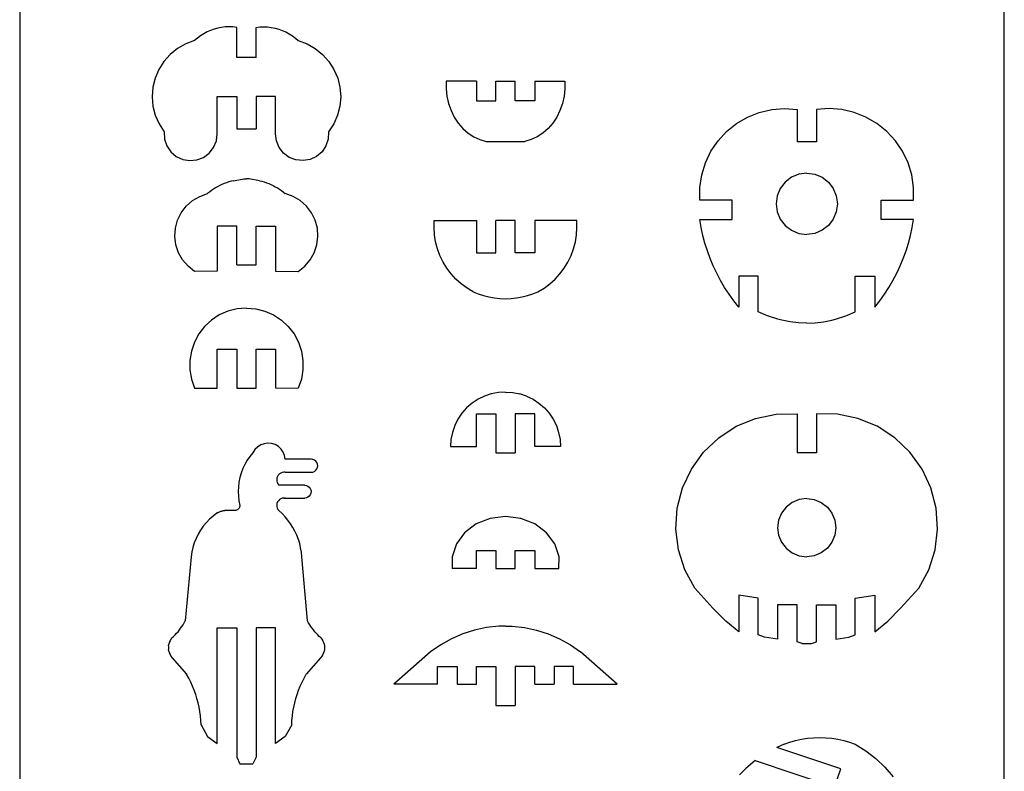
# Model space of a CAD drawing. Extents: x -4.72 to 4.72, y -4.2 to 4.2.
# Tile 2 of 10: x -4.72 to -1.83, y -1.8 to 0.41. Entities that reach past the tile are written whole.
import ezdxf

# ---------------------------------------------------------------- set-up
doc = ezdxf.new("R2010")
doc.units = 0
doc.header["$MEASUREMENT"] = 0
doc.layers.get('0').update_dxf_attribs({"linetype": 'CONTINUOUS'})

msp = doc.modelspace()

# ---------------------------------------------------------------- linework, layer by layer
for p, q in [((-4.7244, 3.9529), (-4.7244, -3.991)), ((-1.8288, -3.991), (-1.8288, 3.9529)), ((-4.1526, 0.379), (-4.1632, 0.3753)), ((-4.1418, 0.382), (-4.1526, 0.379)), ((-4.1308, 0.3841), (-4.1418, 0.382)), ((-4.1197, 0.3854), (-4.1308, 0.3841)), ((-4.1085, 0.3858), (-4.1197, 0.3854)), ((-4.0973, 0.3854), (-4.1085, 0.3858)), ((-4.0862, 0.3842), (-4.0973, 0.3854)), ((-4.0862, 0.2953), (-4.0862, 0.3842)), ((-4.0291, 0.3842), (-4.018, 0.3854)), ((-4.0291, 0.2953), (-4.0291, 0.3842)), ((-4.018, 0.3854), (-4.0068, 0.3858)), ((-4.0068, 0.3858), (-3.9956, 0.3854)), ((-3.9956, 0.3854), (-3.9845, 0.3841)), ((-3.9845, 0.3841), (-3.9735, 0.382)), ((-3.9735, 0.382), (-3.9627, 0.379)), ((-3.9627, 0.379), (-3.9521, 0.3753)), ((-4.2016, 0.3527), (-4.21, 0.3453)), ((-4.1927, 0.3594), (-4.2016, 0.3527)), ((-4.1833, 0.3654), (-4.1927, 0.3594)), ((-4.1734, 0.3707), (-4.1833, 0.3654)), ((-4.1632, 0.3753), (-4.1734, 0.3707)), ((-3.9521, 0.3753), (-3.9419, 0.3707)), ((-3.9419, 0.3707), (-3.932, 0.3654)), ((-3.932, 0.3654), (-3.9226, 0.3594)), ((-3.9226, 0.3594), (-3.9137, 0.3527)), ((-3.9137, 0.3527), (-3.9053, 0.3453)), ((-4.2602, 0.322), (-4.2819, 0.3046)), ((-4.2361, 0.3357), (-4.2602, 0.322)), ((-4.21, 0.3453), (-4.2361, 0.3357)), ((-3.9053, 0.3453), (-3.8792, 0.3357)), ((-3.8792, 0.3357), (-3.8551, 0.322)), ((-3.8551, 0.322), (-3.8334, 0.3046)), ((-4.2819, 0.3046), (-4.3003, 0.2838)), ((-4.0291, 0.2953), (-4.0862, 0.2953)), ((-3.8334, 0.3046), (-3.815, 0.2838)), ((-4.3003, 0.2838), (-4.3152, 0.2604)), ((-3.815, 0.2838), (-3.8001, 0.2604)), ((-4.3261, 0.2349), (-4.3327, 0.2079)), ((-4.3152, 0.2604), (-4.3261, 0.2349)), ((-3.8001, 0.2604), (-3.7892, 0.2349)), ((-3.7892, 0.2349), (-3.7826, 0.2079)), ((-4.3327, 0.2079), (-4.3349, 0.1802)), ((-3.7826, 0.2079), (-3.7804, 0.1802)), ((-3.4699, 0.2256), (-3.4701, 0.2036)), ((-3.4701, 0.2036), (-3.4678, 0.1815)), ((-3.3814, 0.2256), (-3.4699, 0.2256)), ((-3.3814, 0.2256), (-3.3814, 0.1685)), ((-3.3242, 0.2256), (-3.2671, 0.2256)), ((-3.3242, 0.1685), (-3.3242, 0.2256)), ((-3.2671, 0.1685), (-3.2671, 0.2256)), ((-3.2099, 0.2256), (-3.2099, 0.1685)), ((-3.2099, 0.2256), (-3.1214, 0.2256)), ((-3.1212, 0.2036), (-3.1235, 0.1815)), ((-3.1214, 0.2256), (-3.1212, 0.2036)), ((-4.3349, 0.1802), (-4.3325, 0.1526)), ((-4.1434, 0.0714), (-4.1433, 0.181)), ((-4.1433, 0.181), (-4.0862, 0.181)), ((-4.0862, 0.181), (-4.0862, 0.0857)), ((-4.0291, 0.181), (-4.0291, 0.0857)), ((-3.972, 0.181), (-4.0291, 0.181)), ((-3.9719, 0.0714), (-3.972, 0.181)), ((-3.7804, 0.1802), (-3.7828, 0.1526)), ((-3.4678, 0.1815), (-3.463, 0.16)), ((-3.1235, 0.1815), (-3.1283, 0.16)), ((-4.3325, 0.1526), (-4.3256, 0.1257)), ((-3.7828, 0.1526), (-3.7897, 0.1257)), ((-3.463, 0.16), (-3.4558, 0.1395)), ((-3.3814, 0.1685), (-3.3242, 0.1685)), ((-3.2099, 0.1685), (-3.2671, 0.1685)), ((-3.1283, 0.16), (-3.1355, 0.1395)), ((-2.5129, 0.1426), (-2.4757, 0.1455)), ((-2.4757, 0.1455), (-2.4384, 0.1429)), ((-2.344, 0.1455), (-2.3813, 0.1429)), ((-2.3068, 0.1426), (-2.344, 0.1455)), ((-4.3256, 0.1257), (-4.3145, 0.1002)), ((-3.7897, 0.1257), (-3.8008, 0.1002)), ((-3.4558, 0.1395), (-3.4462, 0.1202)), ((-3.4462, 0.1202), (-3.4346, 0.1026)), ((-3.1451, 0.1202), (-3.1567, 0.1026)), ((-3.1355, 0.1395), (-3.1451, 0.1202)), ((-2.6163, 0.1016), (-2.584, 0.1204)), ((-2.584, 0.1204), (-2.5493, 0.1342)), ((-2.5493, 0.1342), (-2.5129, 0.1426)), ((-2.4384, 0.1429), (-2.4384, 0.0476)), ((-2.3813, 0.1429), (-2.3813, 0.0476)), ((-2.2704, 0.1342), (-2.3068, 0.1426)), ((-2.2357, 0.1204), (-2.2704, 0.1342)), ((-2.2034, 0.1016), (-2.2357, 0.1204)), ((-4.3145, 0.1002), (-4.2994, 0.0769)), ((-3.8008, 0.1002), (-3.8159, 0.0769)), ((-3.4346, 0.1026), (-3.421, 0.087)), ((-3.421, 0.087), (-3.4058, 0.0735)), ((-3.1703, 0.087), (-3.1855, 0.0735)), ((-3.1567, 0.1026), (-3.1703, 0.087)), ((-2.6454, 0.0782), (-2.6163, 0.1016)), ((-2.1742, 0.0782), (-2.2034, 0.1016)), ((-4.2994, 0.0769), (-4.2984, 0.0559)), ((-4.146, 0.0506), (-4.1434, 0.0714)), ((-4.0862, 0.0857), (-4.0291, 0.0857)), ((-3.9693, 0.0506), (-3.9719, 0.0714)), ((-3.8159, 0.0769), (-3.8169, 0.0559)), ((-3.4058, 0.0735), (-3.3891, 0.0626)), ((-3.3891, 0.0626), (-3.3713, 0.0543)), ((-3.2022, 0.0626), (-3.22, 0.0543)), ((-3.1855, 0.0735), (-3.2022, 0.0626)), ((-2.6707, 0.0508), (-2.6454, 0.0782)), ((-2.1489, 0.0508), (-2.1742, 0.0782)), ((-4.2984, 0.0559), (-4.2917, 0.036)), ((-4.2917, 0.036), (-4.28, 0.0185)), ((-4.1669, 0.0145), (-4.154, 0.0311)), ((-4.154, 0.0311), (-4.146, 0.0506)), ((-3.9613, 0.0311), (-3.9693, 0.0506)), ((-3.9484, 0.0145), (-3.9613, 0.0311)), ((-3.8236, 0.036), (-3.8353, 0.0185)), ((-3.8169, 0.0559), (-3.8236, 0.036)), ((-3.3713, 0.0543), (-3.3528, 0.0488)), ((-3.3528, 0.0488), (-3.2385, 0.0488)), ((-3.22, 0.0543), (-3.2385, 0.0488)), ((-2.6917, 0.0199), (-2.6707, 0.0508)), ((-2.3813, 0.0476), (-2.4384, 0.0476)), ((-2.128, 0.0199), (-2.1489, 0.0508)), ((-4.28, 0.0185), (-4.2641, 0.0048)), ((-4.2641, 0.0048), (-4.2451, -0.0042)), ((-4.2034, -0.0057), (-4.1838, 0.0019)), ((-4.1838, 0.0019), (-4.1669, 0.0145)), ((-3.9315, 0.0019), (-3.9484, 0.0145)), ((-3.9119, -0.0057), (-3.9315, 0.0019)), ((-3.8512, 0.0048), (-3.8702, -0.0042)), ((-3.8353, 0.0185), (-3.8512, 0.0048)), ((-2.7078, -0.0138), (-2.6917, 0.0199)), ((-2.1118, -0.0138), (-2.128, 0.0199)), ((-4.2451, -0.0042), (-4.2243, -0.0077)), ((-4.2243, -0.0077), (-4.2034, -0.0057)), ((-3.891, -0.0077), (-3.9119, -0.0057)), ((-3.8702, -0.0042), (-3.891, -0.0077)), ((-2.7187, -0.0495), (-2.7078, -0.0138)), ((-2.1009, -0.0495), (-2.1118, -0.0138)), ((-2.7242, -0.0865), (-2.7187, -0.0495)), ((-2.4548, -0.0566), (-2.4735, -0.0709)), ((-2.4331, -0.0476), (-2.4548, -0.0566)), ((-2.4098, -0.0446), (-2.4331, -0.0476)), ((-2.4098, -0.0446), (-2.3865, -0.0476)), ((-2.3865, -0.0476), (-2.3648, -0.0566)), ((-2.3648, -0.0566), (-2.3462, -0.0709)), ((-2.0954, -0.0865), (-2.1009, -0.0495)), ((-4.1426, -0.0843), (-4.1488, -0.0879)), ((-4.1362, -0.081), (-4.1426, -0.0843)), ((-4.1297, -0.0779), (-4.1362, -0.081)), ((-4.1231, -0.0751), (-4.1297, -0.0779)), ((-4.1164, -0.0726), (-4.1231, -0.0751)), ((-4.1096, -0.0703), (-4.1164, -0.0726)), ((-4.1027, -0.0684), (-4.1096, -0.0703)), ((-4.0957, -0.0667), (-4.1027, -0.0684)), ((-4.0957, -0.0667), (-4.0657, -0.0615)), ((-4.0657, -0.0615), (-4.0576, -0.0612)), ((-4.0496, -0.0615), (-4.0576, -0.0612)), ((-4.0195, -0.0667), (-4.0496, -0.0615)), ((-4.0195, -0.0667), (-4.0126, -0.0684)), ((-4.0126, -0.0684), (-4.0057, -0.0703)), ((-4.0057, -0.0703), (-3.9989, -0.0726)), ((-3.9989, -0.0726), (-3.9922, -0.0751)), ((-3.9922, -0.0751), (-3.9856, -0.0779)), ((-3.9856, -0.0779), (-3.9791, -0.081)), ((-3.9791, -0.081), (-3.9727, -0.0843)), ((-3.9727, -0.0843), (-3.9665, -0.0879)), ((-2.7241, -0.1238), (-2.7242, -0.0865)), ((-2.4735, -0.0709), (-2.4878, -0.0896)), ((-2.3462, -0.0709), (-2.3319, -0.0896)), ((-2.0955, -0.1238), (-2.0954, -0.0865)), ((-4.2161, -0.1253), (-4.195, -0.1129)), ((-4.195, -0.1129), (-4.1719, -0.1048)), ((-4.1664, -0.1002), (-4.1719, -0.1048)), ((-4.1607, -0.0959), (-4.1664, -0.1002)), ((-4.1548, -0.0918), (-4.1607, -0.0959)), ((-4.1488, -0.0879), (-4.1548, -0.0918)), ((-3.9665, -0.0879), (-3.9605, -0.0918)), ((-3.9605, -0.0918), (-3.9546, -0.0959)), ((-3.9546, -0.0959), (-3.9489, -0.1002)), ((-3.9489, -0.1002), (-3.9434, -0.1048)), ((-3.9203, -0.1129), (-3.9434, -0.1048)), ((-3.8992, -0.1253), (-3.9203, -0.1129)), ((-2.4968, -0.1113), (-2.4998, -0.1346)), ((-2.4878, -0.0896), (-2.4968, -0.1113)), ((-2.3319, -0.0896), (-2.3229, -0.1113)), ((-2.3229, -0.1113), (-2.3198, -0.1346)), ((-4.2492, -0.1609), (-4.2344, -0.1415)), ((-4.2344, -0.1415), (-4.2161, -0.1253)), ((-3.8809, -0.1415), (-3.8992, -0.1253)), ((-3.8661, -0.1609), (-3.8809, -0.1415)), ((-2.6289, -0.1238), (-2.7241, -0.1238)), ((-2.6289, -0.181), (-2.6289, -0.1238)), ((-2.4998, -0.1346), (-2.4968, -0.1579)), ((-2.3198, -0.1346), (-2.3229, -0.1579)), ((-2.1907, -0.181), (-2.1907, -0.1238)), ((-2.1907, -0.1238), (-2.0955, -0.1238)), ((-4.26, -0.1829), (-4.2492, -0.1609)), ((-3.8553, -0.1829), (-3.8661, -0.1609)), ((-2.4968, -0.1579), (-2.4878, -0.1796)), ((-2.3229, -0.1579), (-2.3319, -0.1796)), ((-4.2664, -0.2065), (-4.26, -0.1829)), ((-4.1434, -0.2), (-4.1433, -0.3331)), ((-4.0862, -0.2), (-4.1434, -0.2)), ((-4.0862, -0.3143), (-4.0862, -0.2)), ((-4.0291, -0.2), (-3.9719, -0.2)), ((-4.0291, -0.3143), (-4.0291, -0.2)), ((-3.9719, -0.2), (-3.972, -0.3331)), ((-3.8489, -0.2065), (-3.8553, -0.1829)), ((-3.5058, -0.205), (-3.5052, -0.184)), ((-3.5052, -0.184), (-3.3814, -0.184)), ((-3.3814, -0.184), (-3.3814, -0.2793)), ((-3.3242, -0.2793), (-3.3242, -0.184)), ((-3.2671, -0.184), (-3.3242, -0.184)), ((-3.2671, -0.2793), (-3.2671, -0.184)), ((-3.2099, -0.184), (-3.2099, -0.2793)), ((-3.0861, -0.184), (-3.2099, -0.184)), ((-3.0855, -0.205), (-3.0861, -0.184)), ((-2.7202, -0.2044), (-2.7241, -0.181)), ((-2.7241, -0.181), (-2.6289, -0.181)), ((-2.4878, -0.1796), (-2.4735, -0.1982)), ((-2.4735, -0.1982), (-2.4548, -0.2125)), ((-2.3462, -0.1982), (-2.3648, -0.2125)), ((-2.3319, -0.1796), (-2.3462, -0.1982)), ((-2.0955, -0.181), (-2.1907, -0.181)), ((-2.0995, -0.2044), (-2.0955, -0.181)), ((-4.268, -0.2309), (-4.2664, -0.2065)), ((-4.2649, -0.2552), (-4.268, -0.2309)), ((-3.8504, -0.2552), (-3.8473, -0.2309)), ((-3.8473, -0.2309), (-3.8489, -0.2065)), ((-3.5045, -0.226), (-3.5058, -0.205)), ((-3.5011, -0.2468), (-3.5045, -0.226)), ((-3.0902, -0.2468), (-3.0868, -0.226)), ((-3.0868, -0.226), (-3.0855, -0.205)), ((-2.7152, -0.2276), (-2.7202, -0.2044)), ((-2.7091, -0.2506), (-2.7152, -0.2276)), ((-2.4548, -0.2125), (-2.4331, -0.2215)), ((-2.4331, -0.2215), (-2.4098, -0.2246)), ((-2.3865, -0.2215), (-2.4098, -0.2246)), ((-2.3648, -0.2125), (-2.3865, -0.2215)), ((-2.1106, -0.2506), (-2.1045, -0.2276)), ((-2.1045, -0.2276), (-2.0995, -0.2044)), ((-4.2572, -0.2784), (-4.2649, -0.2552)), ((-3.8581, -0.2784), (-3.8504, -0.2552)), ((-3.4957, -0.2671), (-3.5011, -0.2468)), ((-3.0956, -0.2671), (-3.0902, -0.2468)), ((-2.702, -0.2733), (-2.7091, -0.2506)), ((-2.1177, -0.2733), (-2.1106, -0.2506)), ((-4.2452, -0.2997), (-4.2572, -0.2784)), ((-3.8701, -0.2997), (-3.8581, -0.2784)), ((-3.4884, -0.2869), (-3.4957, -0.2671)), ((-3.4792, -0.3058), (-3.4884, -0.2869)), ((-3.3814, -0.2793), (-3.3242, -0.2793)), ((-3.2099, -0.2793), (-3.2671, -0.2793)), ((-3.1121, -0.3058), (-3.1029, -0.2869)), ((-3.1029, -0.2869), (-3.0956, -0.2671)), ((-2.6938, -0.2956), (-2.702, -0.2733)), ((-2.1258, -0.2956), (-2.1177, -0.2733)), ((-4.2293, -0.3182), (-4.2452, -0.2997)), ((-4.21, -0.3334), (-4.2293, -0.3182)), ((-4.0862, -0.3143), (-4.0291, -0.3143)), ((-3.9053, -0.3334), (-3.886, -0.3182)), ((-3.886, -0.3182), (-3.8701, -0.2997)), ((-3.4683, -0.3238), (-3.4792, -0.3058)), ((-3.123, -0.3238), (-3.1121, -0.3058)), ((-2.6847, -0.3175), (-2.6938, -0.2956)), ((-2.6745, -0.339), (-2.6847, -0.3175)), ((-2.1451, -0.339), (-2.135, -0.3175)), ((-2.135, -0.3175), (-2.1258, -0.2956)), ((-4.1433, -0.3331), (-4.21, -0.3334)), ((-3.972, -0.3331), (-3.9053, -0.3334)), ((-3.4556, -0.3406), (-3.4683, -0.3238)), ((-3.4415, -0.3561), (-3.4556, -0.3406)), ((-3.1498, -0.3561), (-3.1357, -0.3406)), ((-3.1357, -0.3406), (-3.123, -0.3238)), ((-2.6634, -0.36), (-2.6745, -0.339)), ((-2.1562, -0.36), (-2.1451, -0.339)), ((-3.4258, -0.3702), (-3.4415, -0.3561)), ((-3.4089, -0.3827), (-3.4258, -0.3702)), ((-3.1824, -0.3827), (-3.1655, -0.3702)), ((-3.1655, -0.3702), (-3.1498, -0.3561)), ((-2.6514, -0.3805), (-2.6634, -0.36)), ((-2.6099, -0.3479), (-2.6098, -0.3479)), ((-2.5527, -0.3479), (-2.6098, -0.3479)), ((-2.6098, -0.3479), (-2.6098, -0.4384)), ((-2.5527, -0.4523), (-2.5527, -0.3479)), ((-2.267, -0.4523), (-2.267, -0.3479)), ((-2.267, -0.3479), (-2.2098, -0.3479)), ((-2.2098, -0.3479), (-2.2098, -0.4384)), ((-2.1683, -0.3805), (-2.1562, -0.36)), ((-3.3909, -0.3936), (-3.4089, -0.3827)), ((-3.3909, -0.3936), (-3.3757, -0.3996)), ((-3.3757, -0.3996), (-3.3602, -0.4046)), ((-3.3602, -0.4046), (-3.3443, -0.4085)), ((-3.247, -0.4085), (-3.2311, -0.4046)), ((-3.2311, -0.4046), (-3.2156, -0.3996)), ((-3.2156, -0.3996), (-3.2004, -0.3936)), ((-3.2004, -0.3936), (-3.1824, -0.3827)), ((-2.6384, -0.4004), (-2.6514, -0.3805)), ((-2.6246, -0.4197), (-2.6384, -0.4004)), ((-2.1951, -0.4197), (-2.1812, -0.4004)), ((-2.1812, -0.4004), (-2.1683, -0.3805)), ((-3.3443, -0.4085), (-3.3282, -0.4113)), ((-3.3282, -0.4113), (-3.312, -0.413)), ((-3.312, -0.413), (-3.2956, -0.4136)), ((-3.2956, -0.4136), (-3.2793, -0.413)), ((-3.2793, -0.413), (-3.2631, -0.4113)), ((-3.2631, -0.4113), (-3.247, -0.4085)), ((-2.6098, -0.4384), (-2.6246, -0.4197)), ((-2.2098, -0.4384), (-2.1951, -0.4197)), ((-4.1373, -0.4616), (-4.1604, -0.4768)), ((-4.112, -0.4505), (-4.1373, -0.4616)), ((-4.0852, -0.4437), (-4.112, -0.4505)), ((-4.0576, -0.4414), (-4.0852, -0.4437)), ((-4.0576, -0.4414), (-4.0301, -0.4437)), ((-4.0301, -0.4437), (-4.0033, -0.4505)), ((-4.0033, -0.4505), (-3.978, -0.4616)), ((-3.978, -0.4616), (-3.9549, -0.4768)), ((-2.5302, -0.4623), (-2.5527, -0.4523)), ((-2.5248, -0.4642), (-2.5302, -0.4623)), ((-2.2948, -0.4642), (-2.2895, -0.4623)), ((-2.2895, -0.4623), (-2.267, -0.4523)), ((-4.1604, -0.4768), (-4.1807, -0.4956)), ((-3.9549, -0.4768), (-3.9346, -0.4956)), ((-2.4949, -0.4739), (-2.5248, -0.4642)), ((-2.4832, -0.477), (-2.4949, -0.4739)), ((-2.4589, -0.4817), (-2.4832, -0.477)), ((-2.4345, -0.4845), (-2.4589, -0.4817)), ((-2.4098, -0.4854), (-2.4345, -0.4845)), ((-2.4098, -0.4854), (-2.3852, -0.4845)), ((-2.3852, -0.4845), (-2.3607, -0.4817)), ((-2.3607, -0.4817), (-2.3365, -0.477)), ((-2.3365, -0.477), (-2.3248, -0.4739)), ((-2.3248, -0.4739), (-2.2948, -0.4642)), ((-4.1976, -0.5174), (-4.2107, -0.5418)), ((-4.1807, -0.4956), (-4.1976, -0.5174)), ((-3.9346, -0.4956), (-3.9177, -0.5174)), ((-3.9177, -0.5174), (-3.9046, -0.5418)), ((-4.2107, -0.5418), (-4.2196, -0.568)), ((-3.9046, -0.5418), (-3.8957, -0.568)), ((-4.2196, -0.568), (-4.224, -0.5953)), ((-4.1434, -0.562), (-4.0862, -0.562)), ((-4.1434, -0.6763), (-4.1434, -0.562)), ((-4.0862, -0.562), (-4.0862, -0.6763)), ((-4.0291, -0.562), (-3.9719, -0.562)), ((-4.0291, -0.6763), (-4.0291, -0.562)), ((-3.9719, -0.562), (-3.972, -0.6762)), ((-3.8957, -0.568), (-3.8913, -0.5953)), ((-4.224, -0.5953), (-4.2239, -0.6229)), ((-3.8913, -0.5953), (-3.8914, -0.6229)), ((-4.2239, -0.6229), (-4.2192, -0.6502)), ((-3.8914, -0.6229), (-3.8961, -0.6502)), ((-4.2192, -0.6502), (-4.21, -0.6763)), ((-3.8961, -0.6502), (-3.9053, -0.6763)), ((-4.21, -0.6763), (-4.1434, -0.6763)), ((-4.0862, -0.6763), (-4.0291, -0.6763)), ((-3.972, -0.6762), (-3.9053, -0.6763)), ((-3.3375, -0.6934), (-3.3575, -0.6999)), ((-3.3167, -0.6895), (-3.3375, -0.6934)), ((-3.2956, -0.6884), (-3.3167, -0.6895)), ((-3.2956, -0.6884), (-3.2746, -0.6895)), ((-3.2746, -0.6895), (-3.2538, -0.6934)), ((-3.2338, -0.6999), (-3.2538, -0.6934)), ((-3.3941, -0.7207), (-3.4101, -0.7345)), ((-3.3765, -0.7091), (-3.3941, -0.7207)), ((-3.3575, -0.6999), (-3.3765, -0.7091)), ((-3.2338, -0.6999), (-3.2148, -0.7091)), ((-3.2148, -0.7091), (-3.1972, -0.7207)), ((-3.1972, -0.7207), (-3.1812, -0.7345)), ((-3.424, -0.7503), (-3.4358, -0.7678)), ((-3.4101, -0.7345), (-3.424, -0.7503)), ((-3.3814, -0.7522), (-3.3242, -0.7522)), ((-3.3814, -0.8484), (-3.3814, -0.7522)), ((-3.3242, -0.7522), (-3.3242, -0.8665)), ((-3.2671, -0.7522), (-3.2671, -0.8665)), ((-3.2099, -0.7522), (-3.2671, -0.7522)), ((-3.2099, -0.8484), (-3.2099, -0.7522)), ((-3.1812, -0.7345), (-3.1673, -0.7503)), ((-3.1673, -0.7503), (-3.1555, -0.7678)), ((-2.4999, -0.7534), (-2.4384, -0.7525)), ((-2.4384, -0.7525), (-2.4384, -0.8668)), ((-2.3198, -0.7534), (-2.3813, -0.7525)), ((-2.3813, -0.7525), (-2.3813, -0.8668)), ((-3.4358, -0.7678), (-3.4451, -0.7867)), ((-3.1555, -0.7678), (-3.1462, -0.7867)), ((-2.617, -0.789), (-2.5601, -0.7657)), ((-2.5601, -0.7657), (-2.4999, -0.7534)), ((-2.2596, -0.7657), (-2.3198, -0.7534)), ((-2.2026, -0.789), (-2.2596, -0.7657)), ((-3.4519, -0.8067), (-3.456, -0.8274)), ((-3.4451, -0.7867), (-3.4519, -0.8067)), ((-3.1462, -0.7867), (-3.1394, -0.8067)), ((-3.1394, -0.8067), (-3.1353, -0.8274)), ((-2.6686, -0.8224), (-2.617, -0.789)), ((-2.151, -0.8224), (-2.2026, -0.789)), ((-3.9946, -0.8387), (-4.0054, -0.8401)), ((-3.9836, -0.8396), (-3.9946, -0.8387)), ((-3.9732, -0.8429), (-3.9836, -0.8396)), ((-3.456, -0.8274), (-3.4573, -0.8484)), ((-3.1353, -0.8274), (-3.134, -0.8484)), ((-2.7132, -0.8647), (-2.6686, -0.8224)), ((-2.1065, -0.8647), (-2.151, -0.8224)), ((-4.0386, -0.8668), (-4.0474, -0.8775)), ((-4.0327, -0.8575), (-4.0386, -0.8668)), ((-4.025, -0.8498), (-4.0327, -0.8575)), ((-4.0157, -0.8439), (-4.025, -0.8498)), ((-4.0054, -0.8401), (-4.0157, -0.8439)), ((-3.9637, -0.8484), (-3.9732, -0.8429)), ((-3.9556, -0.8559), (-3.9637, -0.8484)), ((-3.9494, -0.8649), (-3.9556, -0.8559)), ((-3.9452, -0.875), (-3.9494, -0.8649)), ((-3.4573, -0.8484), (-3.3814, -0.8484)), ((-3.3242, -0.8665), (-3.2671, -0.8665)), ((-3.134, -0.8484), (-3.2099, -0.8484)), ((-2.7491, -0.9146), (-2.7132, -0.8647)), ((-2.3813, -0.8668), (-2.4384, -0.8668)), ((-2.0706, -0.9146), (-2.1065, -0.8647)), ((-4.0552, -0.8888), (-4.0622, -0.9008)), ((-4.0474, -0.8775), (-4.0552, -0.8888)), ((-3.9434, -0.8858), (-3.9452, -0.875)), ((-3.8671, -0.8858), (-3.9434, -0.8858)), ((-3.8622, -0.8865), (-3.8671, -0.8858)), ((-3.8576, -0.8884), (-3.8622, -0.8865)), ((-3.8537, -0.8914), (-3.8576, -0.8884)), ((-3.8507, -0.8954), (-3.8537, -0.8914)), ((-3.8487, -0.8999), (-3.8507, -0.8954)), ((-4.073, -0.9263), (-4.0769, -0.9395)), ((-4.0681, -0.9133), (-4.073, -0.9263)), ((-4.0622, -0.9008), (-4.0681, -0.9133)), ((-3.9568, -0.9265), (-3.9606, -0.9291)), ((-3.9525, -0.9247), (-3.9568, -0.9265)), ((-3.948, -0.9238), (-3.9525, -0.9247)), ((-3.9434, -0.9239), (-3.948, -0.9238)), ((-3.9434, -0.9239), (-3.8671, -0.9239)), ((-3.8671, -0.9239), (-3.8622, -0.9233)), ((-3.8622, -0.9233), (-3.8576, -0.9214)), ((-3.8576, -0.9214), (-3.8537, -0.9183)), ((-3.8537, -0.9183), (-3.8507, -0.9144)), ((-3.8507, -0.9144), (-3.8487, -0.9098)), ((-3.8481, -0.9049), (-3.8487, -0.8999)), ((-3.8487, -0.9098), (-3.8481, -0.9049)), ((-2.7752, -0.9703), (-2.7491, -0.9146)), ((-2.0445, -0.9703), (-2.0706, -0.9146)), ((-4.0796, -0.9531), (-4.0813, -0.9668)), ((-4.0769, -0.9395), (-4.0796, -0.9531)), ((-3.9679, -0.9406), (-3.9686, -0.9451)), ((-3.9686, -0.9451), (-3.9684, -0.9498)), ((-3.9684, -0.9498), (-3.9673, -0.9542)), ((-3.9663, -0.9363), (-3.9679, -0.9406)), ((-3.9673, -0.9542), (-3.9652, -0.9584)), ((-3.9638, -0.9324), (-3.9663, -0.9363)), ((-3.9606, -0.9291), (-3.9638, -0.9324)), ((-4.0813, -0.9668), (-4.0818, -0.9807)), ((-4.0818, -0.9807), (-4.0812, -0.9945)), ((-3.9652, -0.9584), (-3.9624, -0.962)), ((-3.8862, -0.962), (-3.9624, -0.962)), ((-3.8862, -0.962), (-3.8813, -0.9627)), ((-3.8813, -0.9627), (-3.8767, -0.9646)), ((-3.8767, -0.9646), (-3.8727, -0.9676)), ((-3.8727, -0.9676), (-3.8697, -0.9716)), ((-3.8697, -0.9716), (-3.8678, -0.9761)), ((-3.8678, -0.9761), (-3.8671, -0.9811)), ((-3.8671, -0.9811), (-3.8678, -0.986)), ((-2.7905, -1.0298), (-2.7752, -0.9703)), ((-2.0292, -1.0298), (-2.0445, -0.9703)), ((-4.0812, -0.9945), (-4.0795, -1.0082)), ((-4.0795, -1.0082), (-4.0767, -1.0218)), ((-3.9662, -1.0115), (-3.9678, -1.0157)), ((-3.9637, -1.0077), (-3.9662, -1.0115)), ((-3.9604, -1.0046), (-3.9637, -1.0077)), ((-3.9566, -1.0021), (-3.9604, -1.0046)), ((-3.9524, -1.0005), (-3.9566, -1.0021)), ((-3.9479, -0.9998), (-3.9524, -1.0005)), ((-3.9479, -0.9998), (-3.8862, -1.0001)), ((-3.9434, -1.0001), (-3.9479, -0.9998)), ((-3.9434, -1.0001), (-3.8862, -1.0001)), ((-3.8813, -0.9995), (-3.8862, -1.0001)), ((-3.8767, -0.9976), (-3.8813, -0.9995)), ((-3.8727, -0.9945), (-3.8767, -0.9976)), ((-3.8697, -0.9906), (-3.8727, -0.9945)), ((-3.8678, -0.986), (-3.8697, -0.9906)), ((-2.4527, -1.0128), (-2.4704, -1.0265)), ((-2.432, -1.0043), (-2.4527, -1.0128)), ((-2.4098, -1.0013), (-2.432, -1.0043)), ((-2.4098, -1.0013), (-2.3876, -1.0043)), ((-2.4098, -1.0013), (-2.4098, -1.0026)), ((-2.3876, -1.0043), (-2.367, -1.0128)), ((-2.367, -1.0128), (-2.3492, -1.0265)), ((-4.1417, -1.0427), (-4.1406, -1.0421)), ((-4.1406, -1.0421), (-4.1388, -1.0411)), ((-4.1388, -1.0411), (-4.1369, -1.0402)), ((-4.1369, -1.0402), (-4.135, -1.0395)), ((-4.135, -1.0395), (-4.133, -1.0388)), ((-4.133, -1.0388), (-4.131, -1.0382)), ((-4.131, -1.0382), (-4.129, -1.0377)), ((-4.129, -1.0377), (-4.127, -1.0373)), ((-4.127, -1.0373), (-4.1249, -1.037)), ((-4.1249, -1.037), (-4.1229, -1.0368)), ((-4.1229, -1.0368), (-4.1208, -1.0368)), ((-4.0928, -1.0368), (-4.1208, -1.0368)), ((-4.0908, -1.0366), (-4.0928, -1.0368)), ((-4.0888, -1.0363), (-4.0908, -1.0366)), ((-4.0869, -1.0356), (-4.0888, -1.0363)), ((-4.085, -1.0348), (-4.0869, -1.0356)), ((-4.0833, -1.0337), (-4.085, -1.0348)), ((-4.0818, -1.0324), (-4.0833, -1.0337)), ((-4.0804, -1.031), (-4.0818, -1.0324)), ((-4.0792, -1.0293), (-4.0804, -1.031)), ((-4.0782, -1.0276), (-4.0792, -1.0293)), ((-4.0775, -1.0257), (-4.0782, -1.0276)), ((-4.077, -1.0238), (-4.0775, -1.0257)), ((-4.0767, -1.0218), (-4.077, -1.0238)), ((-3.9678, -1.0157), (-3.9686, -1.0202)), ((-3.9686, -1.0202), (-3.9684, -1.0248)), ((-3.9684, -1.0248), (-3.9673, -1.0291)), ((-3.9673, -1.0291), (-3.9652, -1.0332)), ((-3.9652, -1.0332), (-3.9624, -1.0368)), ((-3.9528, -1.0455), (-3.9624, -1.0368)), ((-2.7945, -1.0912), (-2.7905, -1.0298)), ((-2.4704, -1.0265), (-2.4841, -1.0442)), ((-2.3492, -1.0265), (-2.3356, -1.0442)), ((-2.0252, -1.0912), (-2.0292, -1.0298)), ((-4.1658, -1.0619), (-4.1755, -1.0719)), ((-4.1553, -1.0527), (-4.1658, -1.0619)), ((-4.1442, -1.0443), (-4.1553, -1.0527)), ((-4.1417, -1.0427), (-4.1442, -1.0443)), ((-4.1442, -1.0443), (-4.1424, -1.0431)), ((-4.1424, -1.0431), (-4.1417, -1.0427)), ((-3.9439, -1.0549), (-3.9528, -1.0455)), ((-3.9355, -1.0648), (-3.9439, -1.0549)), ((-3.9279, -1.0753), (-3.9355, -1.0648)), ((-3.3404, -1.0597), (-3.3816, -1.076)), ((-3.2955, -1.0541), (-3.3404, -1.0597)), ((-3.2506, -1.0597), (-3.2955, -1.0541)), ((-3.2094, -1.076), (-3.2506, -1.0597)), ((-2.4926, -1.0649), (-2.4955, -1.0871)), ((-2.4841, -1.0442), (-2.4926, -1.0649)), ((-2.3356, -1.0442), (-2.327, -1.0649)), ((-2.327, -1.0649), (-2.3241, -1.0871)), ((-4.1925, -1.0941), (-4.1997, -1.1061)), ((-4.1845, -1.0827), (-4.1925, -1.0941)), ((-4.1755, -1.0719), (-4.1845, -1.0827)), ((-3.921, -1.0863), (-3.9279, -1.0753)), ((-3.9148, -1.0977), (-3.921, -1.0863)), ((-3.9094, -1.1095), (-3.9148, -1.0977)), ((-3.3816, -1.076), (-3.4158, -1.1017)), ((-3.1752, -1.1017), (-3.2094, -1.076)), ((-2.7871, -1.1522), (-2.7945, -1.0912)), ((-2.4955, -1.0871), (-2.4926, -1.1093)), ((-2.3241, -1.0871), (-2.327, -1.1093)), ((-2.0326, -1.1522), (-2.0252, -1.0912)), ((-4.2059, -1.1186), (-4.2111, -1.1316)), ((-4.1997, -1.1061), (-4.2059, -1.1186)), ((-3.9048, -1.1216), (-3.9094, -1.1095)), ((-3.901, -1.134), (-3.9048, -1.1216)), ((-3.4158, -1.1017), (-3.4402, -1.1348)), ((-3.1508, -1.1348), (-3.1752, -1.1017)), ((-2.4926, -1.1093), (-2.4841, -1.1299)), ((-2.327, -1.1093), (-2.3356, -1.1299)), ((-4.2153, -1.1449), (-4.2184, -1.1585)), ((-4.2111, -1.1316), (-4.2153, -1.1449)), ((-3.8981, -1.1466), (-3.901, -1.134)), ((-3.896, -1.1594), (-3.8981, -1.1466)), ((-3.4402, -1.1348), (-3.4528, -1.1724)), ((-3.3814, -1.1544), (-3.3242, -1.1544)), ((-3.3814, -1.2072), (-3.3814, -1.1544)), ((-3.3242, -1.1544), (-3.3242, -1.2072)), ((-3.2671, -1.1544), (-3.2099, -1.1544)), ((-3.2671, -1.2072), (-3.2671, -1.1544)), ((-3.2099, -1.1544), (-3.2099, -1.2072)), ((-3.1382, -1.1724), (-3.1508, -1.1348)), ((-2.7685, -1.2108), (-2.7871, -1.1522)), ((-2.4841, -1.1299), (-2.4704, -1.1477)), ((-2.4704, -1.1477), (-2.4527, -1.1613)), ((-2.3492, -1.1477), (-2.367, -1.1613)), ((-2.3356, -1.1299), (-2.3492, -1.1477)), ((-2.0511, -1.2108), (-2.0326, -1.1522)), ((-4.2205, -1.1724), (-4.2377, -1.3613)), ((-4.2184, -1.1585), (-4.2205, -1.1724)), ((-3.8948, -1.1724), (-3.896, -1.1594)), ((-3.8776, -1.3613), (-3.8948, -1.1724)), ((-3.4528, -1.1724), (-3.4526, -1.2072)), ((-3.1385, -1.2072), (-3.1382, -1.1724)), ((-2.4527, -1.1613), (-2.432, -1.1699)), ((-2.432, -1.1699), (-2.4098, -1.1728)), ((-2.3876, -1.1699), (-2.4098, -1.1728)), ((-2.4098, -1.1716), (-2.4098, -1.1728)), ((-2.367, -1.1613), (-2.3876, -1.1699)), ((-3.3814, -1.2072), (-3.4526, -1.2072)), ((-3.3242, -1.2072), (-3.2671, -1.2072)), ((-3.2099, -1.2072), (-3.1385, -1.2072)), ((-2.7394, -1.2649), (-2.7685, -1.2108)), ((-2.0803, -1.2649), (-2.0511, -1.2108)), ((-2.686, -1.324), (-2.7394, -1.2649)), ((-2.1336, -1.324), (-2.0803, -1.2649)), ((-2.5527, -1.2946), (-2.6098, -1.2859)), ((-2.6098, -1.2859), (-2.6098, -1.393)), ((-2.5527, -1.4024), (-2.5527, -1.2946)), ((-2.267, -1.2946), (-2.2098, -1.2859)), ((-2.267, -1.4024), (-2.267, -1.2946)), ((-2.2098, -1.2859), (-2.2098, -1.393)), ((-2.6479, -1.3621), (-2.686, -1.324)), ((-2.4955, -1.3137), (-2.4955, -1.4149)), ((-2.4384, -1.3137), (-2.4955, -1.3137)), ((-2.4384, -1.4227), (-2.4384, -1.3137)), ((-2.3813, -1.4227), (-2.3813, -1.3137)), ((-2.3813, -1.3137), (-2.3241, -1.3137)), ((-2.3241, -1.3137), (-2.3241, -1.4149)), ((-2.1717, -1.3621), (-2.1336, -1.324)), ((-4.2588, -1.3929), (-4.2549, -1.3879)), ((-4.2549, -1.3879), (-4.251, -1.3829)), ((-4.251, -1.3829), (-4.2474, -1.3777)), ((-4.2474, -1.3777), (-4.244, -1.3723)), ((-4.244, -1.3723), (-4.2407, -1.3669)), ((-4.2407, -1.3669), (-4.2377, -1.3613)), ((-4.1434, -1.3811), (-4.0862, -1.3811)), ((-4.1434, -1.7219), (-4.1434, -1.3811)), ((-4.0862, -1.3811), (-4.0862, -1.7621)), ((-3.9719, -1.3811), (-4.0291, -1.3811)), ((-4.0291, -1.3811), (-4.0291, -1.7621)), ((-3.9719, -1.7219), (-3.9719, -1.3811)), ((-3.8746, -1.3669), (-3.8776, -1.3613)), ((-3.8713, -1.3723), (-3.8746, -1.3669)), ((-3.8679, -1.3777), (-3.8713, -1.3723)), ((-3.8643, -1.3829), (-3.8679, -1.3777)), ((-3.8604, -1.3879), (-3.8643, -1.3829)), ((-3.8565, -1.3929), (-3.8604, -1.3879)), ((-3.387, -1.3882), (-3.4215, -1.3993)), ((-3.3515, -1.3806), (-3.387, -1.3882)), ((-3.3155, -1.3767), (-3.3515, -1.3806)), ((-3.2956, -1.3766), (-3.3155, -1.3767)), ((-3.2956, -1.3766), (-3.2758, -1.3767)), ((-3.2758, -1.3767), (-3.2398, -1.3806)), ((-3.2398, -1.3806), (-3.2043, -1.3882)), ((-3.2043, -1.3882), (-3.1698, -1.3993)), ((-2.6098, -1.393), (-2.6479, -1.3621)), ((-2.2098, -1.393), (-2.1717, -1.3621)), ((-4.2797, -1.4152), (-4.2823, -1.4197)), ((-4.2765, -1.4111), (-4.2797, -1.4152)), ((-4.2765, -1.4111), (-4.2718, -1.4068)), ((-4.2718, -1.4068), (-4.2673, -1.4023)), ((-4.2673, -1.4023), (-4.263, -1.3977)), ((-4.263, -1.3977), (-4.2588, -1.3929)), ((-3.8523, -1.3977), (-3.8565, -1.3929)), ((-3.848, -1.4023), (-3.8523, -1.3977)), ((-3.8435, -1.4068), (-3.848, -1.4023)), ((-3.8388, -1.4111), (-3.8435, -1.4068)), ((-3.8388, -1.4111), (-3.8356, -1.4152)), ((-3.8356, -1.4152), (-3.833, -1.4197)), ((-3.4548, -1.4138), (-3.4863, -1.4316)), ((-3.4215, -1.3993), (-3.4548, -1.4138)), ((-3.1698, -1.3993), (-3.1365, -1.4138)), ((-3.1365, -1.4138), (-3.105, -1.4316)), ((-2.5336, -1.4089), (-2.5527, -1.4024)), ((-2.4955, -1.4149), (-2.5336, -1.4089)), ((-2.3241, -1.4149), (-2.286, -1.4089)), ((-2.286, -1.4089), (-2.267, -1.4024)), ((-4.2869, -1.4346), (-4.2872, -1.4398)), ((-4.2872, -1.4398), (-4.2869, -1.445)), ((-4.2869, -1.4346), (-4.286, -1.4295)), ((-4.286, -1.4502), (-4.2869, -1.445)), ((-4.2845, -1.4245), (-4.286, -1.4295)), ((-4.2823, -1.4197), (-4.2845, -1.4245)), ((-3.833, -1.4197), (-3.8308, -1.4245)), ((-3.8308, -1.4245), (-3.8293, -1.4295)), ((-3.8293, -1.4295), (-3.8284, -1.4346)), ((-3.8284, -1.445), (-3.8293, -1.4502)), ((-3.8284, -1.4346), (-3.8281, -1.4398)), ((-3.8281, -1.4398), (-3.8284, -1.445)), ((-3.4863, -1.4316), (-3.516, -1.4526)), ((-3.105, -1.4316), (-3.0753, -1.4526)), ((-2.4234, -1.428), (-2.4384, -1.4227)), ((-2.4234, -1.428), (-2.3962, -1.428)), ((-2.3962, -1.428), (-2.3813, -1.4227)), ((-4.286, -1.4502), (-4.2845, -1.4552)), ((-4.2845, -1.4552), (-4.2823, -1.4599)), ((-4.2823, -1.4599), (-4.2797, -1.4644)), ((-4.2797, -1.4644), (-4.2765, -1.4686)), ((-4.2765, -1.4686), (-4.2337, -1.5179)), ((-3.8388, -1.4686), (-3.8816, -1.5179)), ((-3.8356, -1.4644), (-3.8388, -1.4686)), ((-3.833, -1.4599), (-3.8356, -1.4644)), ((-3.8308, -1.4552), (-3.833, -1.4599)), ((-3.8293, -1.4502), (-3.8308, -1.4552)), ((-3.516, -1.4526), (-3.6243, -1.5469)), ((-2.967, -1.5469), (-3.0753, -1.4526)), ((-3.4954, -1.5469), (-3.4954, -1.4954)), ((-3.4954, -1.4954), (-3.4383, -1.4954)), ((-3.4383, -1.4954), (-3.4383, -1.5469)), ((-3.3814, -1.4954), (-3.3242, -1.4954)), ((-3.3814, -1.5469), (-3.3814, -1.4954)), ((-3.3242, -1.4954), (-3.3242, -1.6097)), ((-3.2671, -1.4954), (-3.2671, -1.6097)), ((-3.2099, -1.4954), (-3.2671, -1.4954)), ((-3.2099, -1.5469), (-3.2099, -1.4954)), ((-3.0956, -1.4954), (-3.1528, -1.4954)), ((-3.1528, -1.4954), (-3.1528, -1.5469)), ((-3.0956, -1.5469), (-3.0956, -1.4954)), ((-4.2273, -1.5293), (-4.2337, -1.5179)), ((-4.2215, -1.541), (-4.2273, -1.5293)), ((-3.8938, -1.541), (-3.888, -1.5293)), ((-3.888, -1.5293), (-3.8816, -1.5179)), ((-4.2161, -1.5528), (-4.2215, -1.541)), ((-4.2112, -1.5649), (-4.2161, -1.5528)), ((-3.9041, -1.5649), (-3.8992, -1.5528)), ((-3.8992, -1.5528), (-3.8938, -1.541)), ((-3.4954, -1.5469), (-3.6243, -1.5469)), ((-3.4383, -1.5469), (-3.3814, -1.5469)), ((-3.3814, -1.5502), (-3.3813, -1.5502)), ((-3.2099, -1.5469), (-3.1528, -1.5469)), ((-3.0956, -1.5469), (-2.967, -1.5469)), ((-4.2068, -1.5772), (-4.2112, -1.5649)), ((-4.203, -1.5897), (-4.2068, -1.5772)), ((-4.1996, -1.6023), (-4.203, -1.5897)), ((-3.9157, -1.6023), (-3.9123, -1.5897)), ((-3.9123, -1.5897), (-3.9085, -1.5772)), ((-3.9085, -1.5772), (-3.9041, -1.5649)), ((-4.1968, -1.6151), (-4.1996, -1.6023)), ((-4.1946, -1.6279), (-4.1968, -1.6151)), ((-3.9207, -1.6279), (-3.9185, -1.6151)), ((-3.9185, -1.6151), (-3.9157, -1.6023)), ((-3.3242, -1.6097), (-3.2671, -1.6097)), ((-4.1928, -1.6408), (-4.1946, -1.6279)), ((-4.1916, -1.6538), (-4.1928, -1.6408)), ((-3.9237, -1.6538), (-3.9225, -1.6408)), ((-3.9225, -1.6408), (-3.9207, -1.6279)), ((-4.191, -1.6669), (-4.1916, -1.6538)), ((-4.191, -1.6669), (-4.1719, -1.7009)), ((-3.9243, -1.6669), (-3.9434, -1.7009)), ((-3.9243, -1.6669), (-3.9237, -1.6538)), ((-4.1719, -1.7009), (-4.1434, -1.7219)), ((-3.9434, -1.7009), (-3.9719, -1.7219)), ((-2.4251, -1.7091), (-2.4074, -1.7063)), ((-2.4074, -1.7063), (-2.3896, -1.7046)), ((-2.3896, -1.7046), (-2.3717, -1.704)), ((-2.3717, -1.704), (-2.3539, -1.7046)), ((-2.3539, -1.7046), (-2.3361, -1.7063)), ((-2.3361, -1.7063), (-2.3184, -1.7091)), ((-2.4765, -1.724), (-2.4975, -1.7332)), ((-2.3099, -1.7957), (-2.4975, -1.7332)), ((-2.4765, -1.724), (-2.4597, -1.718)), ((-2.4597, -1.718), (-2.4425, -1.713)), ((-2.4425, -1.713), (-2.4251, -1.7091)), ((-2.3184, -1.7091), (-2.3009, -1.713)), ((-2.3009, -1.713), (-2.2838, -1.718)), ((-2.2838, -1.718), (-2.267, -1.724)), ((-2.267, -1.724), (-2.2357, -1.7436)), ((-4.0862, -1.7621), (-4.0767, -1.7812)), ((-4.0291, -1.7621), (-4.0386, -1.7812)), ((-2.2357, -1.7436), (-2.2066, -1.7661)), ((-2.2066, -1.7661), (-2.1798, -1.7914)), ((-4.0767, -1.7812), (-4.0386, -1.7812)), ((-2.589, -1.795), (-2.6078, -1.814)), ((-2.5688, -1.7774), (-2.589, -1.795)), ((-2.5616, -1.772), (-2.5688, -1.7774)), ((-2.5616, -1.772), (-2.328, -1.8499)), ((-2.1798, -1.7914), (-2.1555, -1.8192)), ((-2.328, -1.8499), (-2.3099, -1.7957))]:
    msp.add_line(p, q)

doc.saveas('drawing.dxf')
